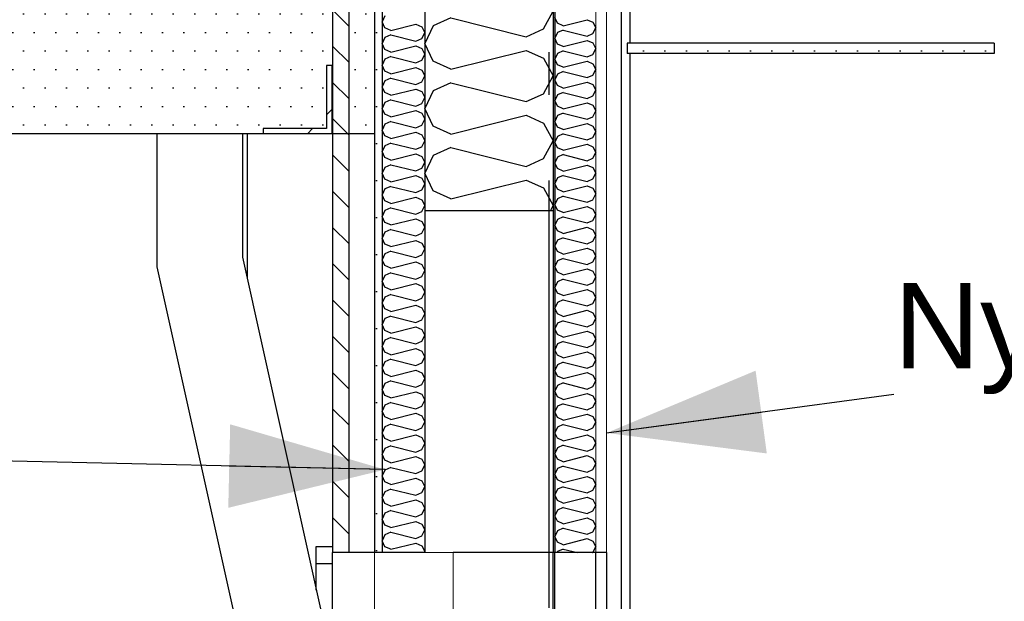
# Model space of a CAD drawing. Header units: millimetres. Extents: x -82116 to -57126, y -2070 to 21004.
# Tile 5 of 69: x -78292 to -77141, y 5873 to 6553. Entities that reach past the tile are written whole.
import ezdxf
from ezdxf.enums import TextEntityAlignment as Align

# ---------------------------------------------------------------- set-up
doc = ezdxf.new("R2010")
doc.units = ezdxf.units.MM
doc.header["$LTSCALE"] = 0.5
doc.header["$MEASUREMENT"] = 0
doc.linetypes.add('Akselinje', pattern=[1500, 1000, -200, 100, -200])
doc.linetypes.add('PLINE', pattern=[0])
for name, color, linetype in [('0(Nye konstruksjoner)', 7, 'Continuous'), ('222- Søyler', 7, 'Continuous'), ('223- Bjelker (Skravur)(Nye konstruksjoner)', 7, 'Continuous'), ('223- Bjelker(Nye konstruksjoner)', 7, 'Continuous'), ('232- Ikke-bærende yttervegger', 7, 'Continuous'), ('232- Ikke-bærende yttervegger (Skravur)', 7, 'Continuous'), ('232- Ikke-bærende yttervegger (Skravur)(Nye konstruksjoner)', 7, 'Continuous'), ('232- Ikke-bærende yttervegger(Nye konstruksjoner)', 7, 'Continuous'), ('235- Utvendig kledning og overflate (Skravur)(Nye konstruksjoner)', 7, 'Continuous'), ('235- Utvendig kledning og overflate(Nye konstruksjoner)', 7, 'Continuous'), ('244- Vinduer_ dører_ foldevegger(Nye konstruksjoner)', 7, 'Continuous'), ('257- Systemhimlinger (Skravur)(Nye konstruksjoner)', 7, 'Continuous'), ('257- Systemhimlinger(Nye konstruksjoner)', 7, 'Continuous'), ('26-- Yttertak (Skravur)(Nye konstruksjoner)', 7, 'Continuous'), ('26-- Yttertak(Nye konstruksjoner)', 7, 'Continuous'), ('265- Gesimser_ takrenner og nedløp(Nye konstruksjoner)', 7, 'Continuous'), ('82-- Modullinjer', 7, 'Continuous'), ('832- Tekst bygning(Nye konstruksjoner)', 7, 'Continuous')]:
    doc.layers.add(name, color=color, linetype=linetype)
doc.layers.add('234- Vinduer_ dører_ porter(Nye konstruksjoner)', color=7, linetype='Continuous', lineweight=0)
doc.layers.add('236- Innvendig kledning og overflate(Nye konstruksjoner)', color=7, linetype='Continuous', lineweight=0)
doc.styles.add('GENERATED_STYLE_1', font='arial.ttf')
doc.styles.add('GENERATED_STYLE_3', font='arial.ttf')
doc.dimstyles.new('GENERATED_STYLE__2', dxfattribs={"dimtxt": 0.18, "dimasz": 182.4, "dimexe": 0.18, "dimexo": 0.0625, "dimgap": 0, "dimtad": 0, "dimtih": 1, "dimtoh": 1, "dimdec": 4, "dimzin": 0, "dimdsep": 46, "dimcen": 0.09, "dimadec": 0, "dimazin": 0, "dimtfac": 1, "dimtdec": 4, "dimtmove": 0, "dimatfit": 3, "dimldrblk": 'ARROWHEAD_5', "dimfxl": 1, "dimtolj": 1, "dimtzin": 0, "dimarcsym": 0})
pattern_1 = [(0, (0, 0), (0, 43.30127), [0, -25]), (0, (12.5, 21.65), (0, 43.30127), [0, -25])]

# ---------------------------------------------------------------- blocks, each defined once
blk = doc.blocks.new('*X9')
at = {"layer": '232- Ikke-bærende yttervegger (Skravur)', "linetype": 'PLINE'}
for p, q in [((-77808.4, 7339.5), (-77811.9, 7347)), ((-77788, 7330.3), (-77721, 7347)), ((-77688.5, 7347), (-77679.7, 7343)), ((-77788, 7330.3), (-77808.4, 7339.5)), ((-77679.7, 7343), (-77668.2, 7322.3)), ((-77788, 7314.4), (-77808.4, 7305.1)), ((-77788, 7314.4), (-77700, 7292.4)), ((-77679.7, 7301.6), (-77668.2, 7322.3)), ((-77808.4, 7305.1), (-77818.2, 7284.4)), ((-77700, 7292.4), (-77679.7, 7301.6)), ((-77808.4, 7263.7), (-77818.2, 7284.4)), ((-77788, 7254.4), (-77700, 7276.4)), ((-77700, 7276.4), (-77679.7, 7267.2)), ((-77679.7, 7267.2), (-77668.2, 7246.4)), ((-77788, 7254.4), (-77808.4, 7263.7)), ((-77679.7, 7225.7), (-77668.2, 7246.4)), ((-77788, 7238.5), (-77808.4, 7229.2)), ((-77788, 7238.5), (-77700, 7216.5)), ((-77808.4, 7229.2), (-77818.2, 7208.5)), ((-77700, 7216.5), (-77679.7, 7225.7)), ((-77808.4, 7187.8), (-77818.2, 7208.5)), ((-77788, 7178.5), (-77700, 7200.5)), ((-77700, 7200.5), (-77679.7, 7191.3)), ((-77788, 7178.5), (-77808.4, 7187.8)), ((-77679.7, 7191.3), (-77668.2, 7170.6)), ((-77788, 7162.6), (-77808.4, 7153.3)), ((-77788, 7162.6), (-77700, 7140.6)), ((-77679.7, 7149.8), (-77668.2, 7170.6)), ((-77808.4, 7153.3), (-77818.2, 7132.6)), ((-77700, 7140.6), (-77679.7, 7149.8)), ((-77808.4, 7111.9), (-77818.2, 7132.6)), ((-77788, 7102.7), (-77700, 7124.7)), ((-77700, 7124.7), (-77679.7, 7115.4)), ((-77788, 7102.7), (-77808.4, 7111.9)), ((-77679.7, 7115.4), (-77668.2, 7094.7)), ((-77679.7, 7074), (-77668.2, 7094.7)), ((-77788, 7086.7), (-77808.4, 7077.5)), ((-77788, 7086.7), (-77700, 7064.7)), ((-77808.4, 7077.5), (-77818.2, 7056.7)), ((-77700, 7064.7), (-77679.7, 7074)), ((-77808.4, 7036), (-77818.2, 7056.7)), ((-77788, 7026.8), (-77700, 7048.8)), ((-77700, 7048.8), (-77679.7, 7039.5)), ((-77788, 7026.8), (-77808.4, 7036)), ((-77679.7, 7039.5), (-77668.2, 7018.8)), ((-77679.7, 6998.1), (-77668.2, 7018.8)), ((-77808.4, 7001.6), (-77818.2, 6980.9)), ((-77788, 7010.8), (-77808.4, 7001.6)), ((-77788, 7010.8), (-77700, 6988.8)), ((-77700, 6988.8), (-77679.7, 6998.1)), ((-77808.4, 6960.1), (-77818.2, 6980.9)), ((-77788, 6950.9), (-77700, 6972.9)), ((-77700, 6972.9), (-77679.7, 6963.6)), ((-77788, 6950.9), (-77808.4, 6960.1)), ((-77679.7, 6963.6), (-77668.2, 6942.9)), ((-77788, 6935), (-77808.4, 6925.7)), ((-77788, 6935), (-77700, 6913)), ((-77679.7, 6922.2), (-77668.2, 6942.9)), ((-77808.4, 6925.7), (-77818.2, 6905)), ((-77700, 6913), (-77679.7, 6922.2)), ((-77808.4, 6884.3), (-77818.2, 6905)), ((-77788, 6875), (-77700, 6897)), ((-77700, 6897), (-77679.7, 6887.8)), ((-77679.7, 6887.8), (-77668.2, 6867)), ((-77788, 6875), (-77808.4, 6884.3)), ((-77679.7, 6846.3), (-77668.2, 6867)), ((-77788, 6859.1), (-77808.4, 6849.8)), ((-77788, 6859.1), (-77700, 6837.1)), ((-77808.4, 6849.8), (-77818.2, 6829.1)), ((-77700, 6837.1), (-77679.7, 6846.3)), ((-77808.4, 6808.4), (-77818.2, 6829.1)), ((-77788, 6799.1), (-77700, 6821.1)), ((-77700, 6821.1), (-77679.7, 6811.9)), ((-77788, 6799.1), (-77808.4, 6808.4)), ((-77679.7, 6811.9), (-77668.2, 6791.2)), ((-77788, 6783.2), (-77808.4, 6774)), ((-77788, 6783.2), (-77700, 6761.2)), ((-77679.7, 6770.4), (-77668.2, 6791.2)), ((-77808.4, 6774), (-77818.2, 6753.2)), ((-77700, 6761.2), (-77679.7, 6770.4)), ((-77808.4, 6732.5), (-77818.2, 6753.2)), ((-77788, 6723.3), (-77700, 6745.3)), ((-77700, 6745.3), (-77679.7, 6736)), ((-77679.7, 6736), (-77668.2, 6715.3)), ((-77788, 6723.3), (-77808.4, 6732.5)), ((-77679.7, 6694.6), (-77668.2, 6715.3)), ((-77788, 6707.3), (-77808.4, 6698.1)), ((-77788, 6707.3), (-77700, 6685.3)), ((-77808.4, 6698.1), (-77818.2, 6677.3)), ((-77700, 6685.3), (-77679.7, 6694.6)), ((-77808.4, 6656.6), (-77818.2, 6677.3)), ((-77788, 6647.4), (-77700, 6669.4)), ((-77700, 6669.4), (-77679.7, 6660.1)), ((-77788, 6647.4), (-77808.4, 6656.6)), ((-77679.7, 6660.1), (-77668.2, 6639.4)), ((-77679.7, 6618.7), (-77668.2, 6639.4)), ((-77808.4, 6622.2), (-77818.2, 6601.5)), ((-77788, 6631.4), (-77808.4, 6622.2)), ((-77788, 6631.4), (-77700, 6609.4)), ((-77700, 6609.4), (-77679.7, 6618.7)), ((-77808.4, 6580.7), (-77818.2, 6601.5)), ((-77788, 6571.5), (-77700, 6593.5)), ((-77700, 6593.5), (-77679.7, 6584.3)), ((-77788, 6571.5), (-77808.4, 6580.7)), ((-77679.7, 6584.3), (-77668.2, 6563.5)), ((-77679.7, 6542.8), (-77668.2, 6563.5)), ((-77788, 6555.6), (-77808.4, 6546.3)), ((-77788, 6555.6), (-77700, 6533.6)), ((-77808.4, 6546.3), (-77818.2, 6525.6)), ((-77700, 6533.6), (-77679.7, 6542.8)), ((-77808.4, 6504.9), (-77818.2, 6525.6)), ((-77788, 6495.6), (-77700, 6517.6)), ((-77700, 6517.6), (-77679.7, 6508.4)), ((-77679.7, 6508.4), (-77668.2, 6487.7)), ((-77788, 6495.6), (-77808.4, 6504.9)), ((-77679.7, 6466.9), (-77668.2, 6487.7)), ((-77788, 6479.7), (-77808.4, 6470.4)), ((-77788, 6479.7), (-77700, 6457.7)), ((-77808.4, 6470.4), (-77818.2, 6449.7)), ((-77700, 6457.7), (-77679.7, 6466.9)), ((-77808.4, 6429), (-77818.2, 6449.7)), ((-77788, 6419.7), (-77700, 6441.7)), ((-77700, 6441.7), (-77679.7, 6432.5)), ((-77788, 6419.7), (-77808.4, 6429)), ((-77679.7, 6432.5), (-77668.2, 6411.8)), ((-77788, 6403.8), (-77808.4, 6394.6)), ((-77788, 6403.8), (-77700, 6381.8)), ((-77679.7, 6391.1), (-77668.2, 6411.8)), ((-77808.4, 6394.6), (-77818.2, 6373.8)), ((-77700, 6381.8), (-77679.7, 6391.1)), ((-77808.4, 6353.1), (-77818.2, 6373.8)), ((-77788, 6343.9), (-77700, 6365.9)), ((-77700, 6365.9), (-77679.7, 6356.6)), ((-77679.7, 6356.6), (-77668.2, 6335.9)), ((-77788, 6343.9), (-77808.4, 6353.1)), ((-77671.4, 6330), (-77668.2, 6335.9))]:
    blk.add_line(p, q, dxfattribs=at)
blk = doc.blocks.new('*X11')
at = {"layer": '232- Ikke-bærende yttervegger (Skravur)(Nye konstruksjoner)', "linetype": 'PLINE'}
for p, q in [((-77663, 6549.3), (-77666.2, 6555.9)), ((-77656.5, 6546.4), (-77628.4, 6553.4)), ((-77628.4, 6553.4), (-77621.9, 6550.4)), ((-77656.5, 6546.4), (-77663, 6549.3)), ((-77656.5, 6541.3), (-77663, 6538.3)), ((-77656.5, 6541.3), (-77628.4, 6534.2)), ((-77621.9, 6550.4), (-77618.2, 6543.8)), ((-77621.9, 6537.2), (-77618.2, 6543.8)), ((-77663, 6538.3), (-77666.2, 6531.7)), ((-77663, 6525), (-77666.2, 6531.7)), ((-77656.5, 6522.1), (-77628.4, 6529.1)), ((-77628.4, 6534.2), (-77621.9, 6537.2)), ((-77628.4, 6529.1), (-77621.9, 6526.2)), ((-77656.5, 6522.1), (-77663, 6525)), ((-77621.9, 6526.2), (-77618.2, 6519.5)), ((-77621.9, 6512.9), (-77618.2, 6519.5)), ((-77663, 6514), (-77666.2, 6507.4)), ((-77663, 6500.8), (-77666.2, 6507.4)), ((-77656.5, 6517), (-77663, 6514)), ((-77656.5, 6517), (-77628.4, 6509.9)), ((-77628.4, 6509.9), (-77621.9, 6512.9)), ((-77656.5, 6497.8), (-77663, 6500.8)), ((-77656.5, 6497.8), (-77628.4, 6504.8)), ((-77628.4, 6504.8), (-77621.9, 6501.9)), ((-77621.9, 6501.9), (-77618.2, 6495.2)), ((-77621.9, 6488.6), (-77618.2, 6495.2)), ((-77663, 6489.7), (-77666.2, 6483.1)), ((-77663, 6476.5), (-77666.2, 6483.1)), ((-77656.5, 6492.7), (-77663, 6489.7)), ((-77656.5, 6492.7), (-77628.4, 6485.7)), ((-77628.4, 6485.7), (-77621.9, 6488.6)), ((-77656.5, 6473.5), (-77663, 6476.5)), ((-77656.5, 6473.5), (-77628.4, 6480.5)), ((-77628.4, 6480.5), (-77621.9, 6477.6)), ((-77621.9, 6477.6), (-77618.2, 6471)), ((-77663, 6465.4), (-77666.2, 6458.8)), ((-77656.5, 6468.4), (-77663, 6465.4)), ((-77656.5, 6468.4), (-77628.4, 6461.4)), ((-77628.4, 6461.4), (-77621.9, 6464.3)), ((-77621.9, 6464.3), (-77618.2, 6471)), ((-77663, 6452.2), (-77666.2, 6458.8)), ((-77656.5, 6449.2), (-77663, 6452.2)), ((-77656.5, 6449.2), (-77628.4, 6456.3)), ((-77628.4, 6456.3), (-77621.9, 6453.3)), ((-77621.9, 6453.3), (-77618.2, 6446.7)), ((-77663, 6441.2), (-77666.2, 6434.5)), ((-77656.5, 6444.1), (-77663, 6441.2)), ((-77656.5, 6444.1), (-77628.4, 6437.1)), ((-77628.4, 6437.1), (-77621.9, 6440)), ((-77621.9, 6440), (-77618.2, 6446.7)), ((-77663, 6427.9), (-77666.2, 6434.5)), ((-77656.5, 6424.9), (-77663, 6427.9)), ((-77656.5, 6424.9), (-77628.4, 6432)), ((-77628.4, 6432), (-77621.9, 6429)), ((-77621.9, 6429), (-77618.2, 6422.4)), ((-77663, 6416.9), (-77666.2, 6410.3)), ((-77656.5, 6419.8), (-77663, 6416.9)), ((-77656.5, 6419.8), (-77628.4, 6412.8)), ((-77628.4, 6412.8), (-77621.9, 6415.8)), ((-77621.9, 6415.8), (-77618.2, 6422.4)), ((-77663, 6403.6), (-77666.2, 6410.3)), ((-77656.5, 6400.7), (-77663, 6403.6)), ((-77656.5, 6400.7), (-77628.4, 6407.7)), ((-77628.4, 6407.7), (-77621.9, 6404.7)), ((-77621.9, 6404.7), (-77618.2, 6398.1)), ((-77663, 6392.6), (-77666.2, 6386)), ((-77656.5, 6395.6), (-77663, 6392.6)), ((-77656.5, 6395.6), (-77628.4, 6388.5)), ((-77628.4, 6388.5), (-77621.9, 6391.5)), ((-77621.9, 6391.5), (-77618.2, 6398.1)), ((-77663, 6379.3), (-77666.2, 6386)), ((-77656.5, 6376.4), (-77663, 6379.3)), ((-77656.5, 6376.4), (-77628.4, 6383.4)), ((-77628.4, 6383.4), (-77621.9, 6380.5)), ((-77621.9, 6380.5), (-77618.2, 6373.8)), ((-77663, 6368.3), (-77666.2, 6361.7)), ((-77656.5, 6371.3), (-77663, 6368.3)), ((-77656.5, 6371.3), (-77628.4, 6364.2)), ((-77621.9, 6367.2), (-77618.2, 6373.8)), ((-77663, 6355.1), (-77666.2, 6361.7)), ((-77656.5, 6352.1), (-77628.4, 6359.1)), ((-77628.4, 6364.2), (-77621.9, 6367.2)), ((-77628.4, 6359.1), (-77621.9, 6356.2)), ((-77621.9, 6356.2), (-77618.2, 6349.6)), ((-77656.5, 6352.1), (-77663, 6355.1)), ((-77656.5, 6347), (-77663, 6344)), ((-77656.5, 6347), (-77628.4, 6340)), ((-77621.9, 6342.9), (-77618.2, 6349.6)), ((-77663, 6344), (-77666.2, 6337.4)), ((-77663, 6330.8), (-77666.2, 6337.4)), ((-77656.5, 6327.8), (-77628.4, 6334.9)), ((-77628.4, 6340), (-77621.9, 6342.9)), ((-77628.4, 6334.9), (-77621.9, 6331.9)), ((-77656.5, 6327.8), (-77663, 6330.8)), ((-77656.5, 6322.7), (-77663, 6319.8)), ((-77656.5, 6322.7), (-77628.4, 6315.7)), ((-77621.9, 6331.9), (-77618.2, 6325.3)), ((-77621.9, 6318.6), (-77618.2, 6325.3)), ((-77663, 6319.8), (-77666.2, 6313.1)), ((-77663, 6306.5), (-77666.2, 6313.1)), ((-77656.5, 6303.5), (-77628.4, 6310.6)), ((-77628.4, 6315.7), (-77621.9, 6318.6)), ((-77628.4, 6310.6), (-77621.9, 6307.6)), ((-77656.5, 6303.5), (-77663, 6306.5)), ((-77656.5, 6298.4), (-77663, 6295.5)), ((-77656.5, 6298.4), (-77628.4, 6291.4)), ((-77621.9, 6307.6), (-77618.2, 6301)), ((-77621.9, 6294.4), (-77618.2, 6301)), ((-77663, 6295.5), (-77666.2, 6288.8)), ((-77663, 6282.2), (-77666.2, 6288.8)), ((-77628.4, 6291.4), (-77621.9, 6294.4)), ((-77656.5, 6279.3), (-77663, 6282.2)), ((-77656.5, 6279.3), (-77628.4, 6286.3)), ((-77628.4, 6286.3), (-77621.9, 6283.3)), ((-77621.9, 6283.3), (-77618.2, 6276.7)), ((-77621.9, 6270.1), (-77618.2, 6276.7)), ((-77663, 6271.2), (-77666.2, 6264.6)), ((-77663, 6257.9), (-77666.2, 6264.6)), ((-77656.5, 6274.2), (-77663, 6271.2)), ((-77656.5, 6274.2), (-77628.4, 6267.1)), ((-77628.4, 6267.1), (-77621.9, 6270.1)), ((-77656.5, 6255), (-77663, 6257.9)), ((-77656.5, 6255), (-77628.4, 6262)), ((-77628.4, 6262), (-77621.9, 6259.1)), ((-77621.9, 6259.1), (-77618.2, 6252.4)), ((-77621.9, 6245.8), (-77618.2, 6252.4)), ((-77663, 6246.9), (-77666.2, 6240.3)), ((-77656.5, 6249.9), (-77663, 6246.9)), ((-77656.5, 6249.9), (-77628.4, 6242.8)), ((-77628.4, 6242.8), (-77621.9, 6245.8)), ((-77663, 6233.7), (-77666.2, 6240.3)), ((-77656.5, 6230.7), (-77663, 6233.7)), ((-77656.5, 6230.7), (-77628.4, 6237.7)), ((-77628.4, 6237.7), (-77621.9, 6234.8)), ((-77621.9, 6234.8), (-77618.2, 6228.1)), ((-77663, 6222.6), (-77666.2, 6216)), ((-77656.5, 6225.6), (-77663, 6222.6)), ((-77656.5, 6225.6), (-77628.4, 6218.6)), ((-77628.4, 6218.6), (-77621.9, 6221.5)), ((-77621.9, 6221.5), (-77618.2, 6228.1)), ((-77663, 6209.4), (-77666.2, 6216)), ((-77656.5, 6206.4), (-77663, 6209.4)), ((-77656.5, 6206.4), (-77628.4, 6213.5)), ((-77628.4, 6213.5), (-77621.9, 6210.5)), ((-77621.9, 6210.5), (-77618.2, 6203.9)), ((-77663, 6198.4), (-77666.2, 6191.7)), ((-77656.5, 6201.3), (-77663, 6198.4)), ((-77656.5, 6201.3), (-77628.4, 6194.3)), ((-77628.4, 6194.3), (-77621.9, 6197.2)), ((-77621.9, 6197.2), (-77618.2, 6203.9)), ((-77663, 6185.1), (-77666.2, 6191.7)), ((-77656.5, 6182.1), (-77663, 6185.1)), ((-77656.5, 6182.1), (-77628.4, 6189.2)), ((-77628.4, 6189.2), (-77621.9, 6186.2)), ((-77621.9, 6186.2), (-77618.2, 6179.6)), ((-77663, 6174.1), (-77666.2, 6167.4)), ((-77656.5, 6177), (-77663, 6174.1)), ((-77656.5, 6177), (-77628.4, 6170)), ((-77628.4, 6170), (-77621.9, 6173)), ((-77621.9, 6173), (-77618.2, 6179.6)), ((-77663, 6160.8), (-77666.2, 6167.4)), ((-77656.5, 6157.9), (-77663, 6160.8)), ((-77656.5, 6157.9), (-77628.4, 6164.9)), ((-77628.4, 6164.9), (-77621.9, 6161.9)), ((-77621.9, 6161.9), (-77618.2, 6155.3)), ((-77663, 6149.8), (-77666.2, 6143.2)), ((-77656.5, 6152.8), (-77663, 6149.8)), ((-77656.5, 6152.8), (-77628.4, 6145.7)), ((-77628.4, 6145.7), (-77621.9, 6148.7)), ((-77621.9, 6148.7), (-77618.2, 6155.3)), ((-77663, 6136.5), (-77666.2, 6143.2)), ((-77656.5, 6133.6), (-77628.4, 6140.6)), ((-77628.4, 6140.6), (-77621.9, 6137.7)), ((-77621.9, 6137.7), (-77618.2, 6131)), ((-77656.5, 6133.6), (-77663, 6136.5)), ((-77656.5, 6128.5), (-77663, 6125.5)), ((-77656.5, 6128.5), (-77628.4, 6121.4)), ((-77621.9, 6124.4), (-77618.2, 6131)), ((-77663, 6125.5), (-77666.2, 6118.9)), ((-77663, 6112.2), (-77666.2, 6118.9)), ((-77656.5, 6109.3), (-77628.4, 6116.3)), ((-77628.4, 6121.4), (-77621.9, 6124.4)), ((-77628.4, 6116.3), (-77621.9, 6113.4)), ((-77656.5, 6109.3), (-77663, 6112.2)), ((-77656.5, 6104.2), (-77663, 6101.2)), ((-77656.5, 6104.2), (-77628.4, 6097.2)), ((-77621.9, 6113.4), (-77618.2, 6106.7)), ((-77621.9, 6100.1), (-77618.2, 6106.7)), ((-77663, 6101.2), (-77666.2, 6094.6)), ((-77663, 6088), (-77666.2, 6094.6)), ((-77656.5, 6085), (-77628.4, 6092)), ((-77628.4, 6097.2), (-77621.9, 6100.1)), ((-77628.4, 6092), (-77621.9, 6089.1)), ((-77656.5, 6085), (-77663, 6088)), ((-77656.5, 6079.9), (-77663, 6076.9)), ((-77656.5, 6079.9), (-77628.4, 6072.9)), ((-77621.9, 6089.1), (-77618.2, 6082.5)), ((-77621.9, 6075.8), (-77618.2, 6082.5)), ((-77663, 6076.9), (-77666.2, 6070.3)), ((-77663, 6063.7), (-77666.2, 6070.3)), ((-77628.4, 6072.9), (-77621.9, 6075.8)), ((-77656.5, 6060.7), (-77663, 6063.7)), ((-77656.5, 6060.7), (-77628.4, 6067.8)), ((-77628.4, 6067.8), (-77621.9, 6064.8)), ((-77621.9, 6064.8), (-77618.2, 6058.2)), ((-77621.9, 6051.5), (-77618.2, 6058.2)), ((-77663, 6052.7), (-77666.2, 6046)), ((-77663, 6039.4), (-77666.2, 6046)), ((-77656.5, 6055.6), (-77663, 6052.7)), ((-77656.5, 6055.6), (-77628.4, 6048.6)), ((-77628.4, 6048.6), (-77621.9, 6051.5)), ((-77656.5, 6036.4), (-77663, 6039.4)), ((-77656.5, 6036.4), (-77628.4, 6043.5)), ((-77628.4, 6043.5), (-77621.9, 6040.5)), ((-77621.9, 6040.5), (-77618.2, 6033.9)), ((-77621.9, 6027.3), (-77618.2, 6033.9)), ((-77663, 6028.4), (-77666.2, 6021.8)), ((-77656.5, 6031.3), (-77663, 6028.4)), ((-77656.5, 6031.3), (-77628.4, 6024.3)), ((-77628.4, 6024.3), (-77621.9, 6027.3)), ((-77663, 6015.1), (-77666.2, 6021.8)), ((-77656.5, 6012.2), (-77663, 6015.1)), ((-77656.5, 6012.2), (-77628.4, 6019.2)), ((-77628.4, 6019.2), (-77621.9, 6016.2)), ((-77621.9, 6016.2), (-77618.2, 6009.6)), ((-77663, 6004.1), (-77666.2, 5997.5)), ((-77656.5, 6007.1), (-77663, 6004.1)), ((-77656.5, 6007.1), (-77628.4, 6000)), ((-77628.4, 6000), (-77621.9, 6003)), ((-77621.9, 6003), (-77618.2, 6009.6)), ((-77663, 5990.8), (-77666.2, 5997.5)), ((-77656.5, 5987.9), (-77663, 5990.8)), ((-77656.5, 5987.9), (-77628.4, 5994.9)), ((-77628.4, 5994.9), (-77621.9, 5992)), ((-77621.9, 5992), (-77618.2, 5985.3)), ((-77663, 5979.8), (-77666.2, 5973.2)), ((-77656.5, 5982.8), (-77663, 5979.8)), ((-77656.5, 5982.8), (-77628.4, 5975.7)), ((-77628.4, 5975.7), (-77621.9, 5978.7)), ((-77621.9, 5978.7), (-77618.2, 5985.3)), ((-77663, 5966.6), (-77666.2, 5973.2)), ((-77656.5, 5963.6), (-77663, 5966.6)), ((-77656.5, 5963.6), (-77628.4, 5970.6)), ((-77628.4, 5970.6), (-77621.9, 5967.7)), ((-77621.9, 5967.7), (-77618.2, 5961.1)), ((-77663, 5955.5), (-77666.2, 5948.9)), ((-77656.5, 5958.5), (-77663, 5955.5)), ((-77656.5, 5958.5), (-77628.4, 5951.5)), ((-77628.4, 5951.5), (-77621.9, 5954.4)), ((-77621.9, 5954.4), (-77618.2, 5961.1)), ((-77663, 5942.3), (-77666.2, 5948.9)), ((-77656.5, 5939.3), (-77663, 5942.3)), ((-77656.5, 5939.3), (-77628.4, 5946.4)), ((-77628.4, 5946.4), (-77621.9, 5943.4)), ((-77621.9, 5943.4), (-77618.2, 5936.8)), ((-77663, 5931.3), (-77663.6, 5930)), ((-77656.5, 5934.2), (-77663, 5931.3)), ((-77656.5, 5934.2), (-77639.6, 5930)), ((-77622.2, 5930), (-77621.9, 5930.1)), ((-77621.9, 5930.1), (-77618.2, 5936.8))]:
    blk.add_line(p, q, dxfattribs=at)
blk = doc.blocks.new('*X34')
at = {"layer": '235- Utvendig kledning og overflate (Skravur)(Nye konstruksjoner)', "linetype": 'PLINE'}
for p, q in [((-77864.9, 6557.8), (-77868.2, 6550.9)), ((-77864.9, 6544), (-77868.2, 6550.9)), ((-77858.1, 6540.9), (-77864.9, 6544)), ((-77858.1, 6540.9), (-77828.8, 6548.2)), ((-77828.8, 6548.2), (-77822, 6545.1)), ((-77822, 6545.1), (-77818.2, 6538.2)), ((-77864.9, 6532.5), (-77868.2, 6525.6)), ((-77858.1, 6535.6), (-77864.9, 6532.5)), ((-77858.1, 6535.6), (-77828.8, 6528.2)), ((-77828.8, 6528.2), (-77822, 6531.3)), ((-77822, 6531.3), (-77818.2, 6538.2)), ((-77864.9, 6518.7), (-77868.2, 6525.6)), ((-77858.1, 6515.6), (-77864.9, 6518.7)), ((-77858.1, 6515.6), (-77828.8, 6522.9)), ((-77828.8, 6522.9), (-77822, 6519.9)), ((-77822, 6519.9), (-77818.2, 6512.9)), ((-77864.9, 6507.2), (-77868.2, 6500.3)), ((-77858.1, 6510.3), (-77864.9, 6507.2)), ((-77858.1, 6510.3), (-77828.8, 6503)), ((-77828.8, 6503), (-77822, 6506)), ((-77822, 6506), (-77818.2, 6512.9)), ((-77864.9, 6493.4), (-77868.2, 6500.3)), ((-77858.1, 6490.3), (-77828.8, 6497.6)), ((-77828.8, 6497.6), (-77822, 6494.6)), ((-77822, 6494.6), (-77818.2, 6487.7)), ((-77858.1, 6490.3), (-77864.9, 6493.4)), ((-77858.1, 6485), (-77864.9, 6481.9)), ((-77858.1, 6485), (-77828.8, 6477.7)), ((-77822, 6480.7), (-77818.2, 6487.7)), ((-77864.9, 6481.9), (-77868.2, 6475)), ((-77864.9, 6468.1), (-77868.2, 6475)), ((-77858.1, 6465), (-77828.8, 6472.3)), ((-77828.8, 6477.7), (-77822, 6480.7)), ((-77828.8, 6472.3), (-77822, 6469.3)), ((-77858.1, 6465), (-77864.9, 6468.1)), ((-77858.1, 6459.7), (-77864.9, 6456.6)), ((-77858.1, 6459.7), (-77828.8, 6452.4)), ((-77822, 6469.3), (-77818.2, 6462.4)), ((-77822, 6455.5), (-77818.2, 6462.4)), ((-77864.9, 6456.6), (-77868.2, 6449.7)), ((-77864.9, 6442.8), (-77868.2, 6449.7)), ((-77828.8, 6452.4), (-77822, 6455.5)), ((-77858.1, 6439.7), (-77864.9, 6442.8)), ((-77858.1, 6439.7), (-77828.8, 6447.1)), ((-77828.8, 6447.1), (-77822, 6444)), ((-77822, 6444), (-77818.2, 6437.1)), ((-77822, 6430.2), (-77818.2, 6437.1)), ((-77864.9, 6431.3), (-77868.2, 6424.4)), ((-77858.1, 6434.4), (-77864.9, 6431.3)), ((-77858.1, 6434.4), (-77828.8, 6427.1)), ((-77828.8, 6427.1), (-77822, 6430.2)), ((-77864.9, 6417.5), (-77868.2, 6424.4)), ((-77858.1, 6414.4), (-77864.9, 6417.5)), ((-77858.1, 6414.4), (-77828.8, 6421.8)), ((-77828.8, 6421.8), (-77822, 6418.7)), ((-77822, 6418.7), (-77818.2, 6411.8)), ((-77864.9, 6406), (-77868.2, 6399.1)), ((-77858.1, 6409.1), (-77864.9, 6406)), ((-77858.1, 6409.1), (-77828.8, 6401.8)), ((-77828.8, 6401.8), (-77822, 6404.9)), ((-77822, 6404.9), (-77818.2, 6411.8)), ((-77864.9, 6392.2), (-77868.2, 6399.1)), ((-77858.1, 6389.1), (-77864.9, 6392.2)), ((-77858.1, 6389.1), (-77828.8, 6396.5)), ((-77828.8, 6396.5), (-77822, 6393.4)), ((-77822, 6393.4), (-77818.2, 6386.5)), ((-77864.9, 6380.7), (-77868.2, 6373.8)), ((-77858.1, 6383.8), (-77864.9, 6380.7)), ((-77858.1, 6383.8), (-77828.8, 6376.5)), ((-77828.8, 6376.5), (-77822, 6379.6)), ((-77822, 6379.6), (-77818.2, 6386.5)), ((-77864.9, 6366.9), (-77868.2, 6373.8)), ((-77858.1, 6363.8), (-77828.8, 6371.2)), ((-77828.8, 6371.2), (-77822, 6368.1)), ((-77822, 6368.1), (-77818.2, 6361.2)), ((-77858.1, 6363.8), (-77864.9, 6366.9)), ((-77858.1, 6358.5), (-77864.9, 6355.4)), ((-77858.1, 6358.5), (-77828.8, 6351.2)), ((-77822, 6354.3), (-77818.2, 6361.2)), ((-77864.9, 6355.4), (-77868.2, 6348.5)), ((-77864.9, 6341.6), (-77868.2, 6348.5)), ((-77858.1, 6338.6), (-77828.8, 6345.9)), ((-77828.8, 6351.2), (-77822, 6354.3)), ((-77828.8, 6345.9), (-77822, 6342.8)), ((-77858.1, 6338.6), (-77864.9, 6341.6)), ((-77858.1, 6333.2), (-77864.9, 6330.2)), ((-77858.1, 6333.2), (-77828.8, 6325.9)), ((-77822, 6342.8), (-77818.2, 6335.9)), ((-77822, 6329), (-77818.2, 6335.9)), ((-77864.9, 6330.2), (-77868.2, 6323.2)), ((-77864.9, 6316.3), (-77868.2, 6323.2)), ((-77828.8, 6325.9), (-77822, 6329)), ((-77858.1, 6313.3), (-77864.9, 6316.3)), ((-77858.1, 6313.3), (-77828.8, 6320.6)), ((-77828.8, 6320.6), (-77822, 6317.5)), ((-77822, 6317.5), (-77818.2, 6310.6)), ((-77822, 6303.7), (-77818.2, 6310.6)), ((-77864.9, 6304.9), (-77868.2, 6298)), ((-77858.1, 6307.9), (-77864.9, 6304.9)), ((-77858.1, 6307.9), (-77828.8, 6300.6)), ((-77828.8, 6300.6), (-77822, 6303.7)), ((-77864.9, 6291), (-77868.2, 6298)), ((-77858.1, 6288), (-77864.9, 6291)), ((-77858.1, 6288), (-77828.8, 6295.3)), ((-77828.8, 6295.3), (-77822, 6292.2)), ((-77822, 6292.2), (-77818.2, 6285.3)), ((-77864.9, 6279.6), (-77868.2, 6272.7)), ((-77858.1, 6282.7), (-77864.9, 6279.6)), ((-77858.1, 6282.7), (-77828.8, 6275.3)), ((-77828.8, 6275.3), (-77822, 6278.4)), ((-77822, 6278.4), (-77818.2, 6285.3)), ((-77864.9, 6265.8), (-77868.2, 6272.7)), ((-77858.1, 6262.7), (-77864.9, 6265.8)), ((-77858.1, 6262.7), (-77828.8, 6270)), ((-77828.8, 6270), (-77822, 6266.9)), ((-77822, 6266.9), (-77818.2, 6260)), ((-77864.9, 6254.3), (-77868.2, 6247.4)), ((-77858.1, 6257.4), (-77864.9, 6254.3)), ((-77858.1, 6257.4), (-77828.8, 6250)), ((-77828.8, 6250), (-77822, 6253.1)), ((-77822, 6253.1), (-77818.2, 6260)), ((-77864.9, 6240.5), (-77868.2, 6247.4)), ((-77858.1, 6237.4), (-77828.8, 6244.7)), ((-77828.8, 6244.7), (-77822, 6241.6)), ((-77822, 6241.6), (-77818.2, 6234.7)), ((-77858.1, 6237.4), (-77864.9, 6240.5)), ((-77858.1, 6232.1), (-77864.9, 6229)), ((-77858.1, 6232.1), (-77828.8, 6224.7)), ((-77822, 6227.8), (-77818.2, 6234.7)), ((-77864.9, 6229), (-77868.2, 6222.1)), ((-77864.9, 6215.2), (-77868.2, 6222.1)), ((-77858.1, 6212.1), (-77828.8, 6219.4)), ((-77828.8, 6224.7), (-77822, 6227.8)), ((-77828.8, 6219.4), (-77822, 6216.3)), ((-77858.1, 6212.1), (-77864.9, 6215.2)), ((-77858.1, 6206.8), (-77864.9, 6203.7)), ((-77858.1, 6206.8), (-77828.8, 6199.4)), ((-77822, 6216.3), (-77818.2, 6209.4)), ((-77822, 6202.5), (-77818.2, 6209.4)), ((-77864.9, 6203.7), (-77868.2, 6196.8)), ((-77864.9, 6189.9), (-77868.2, 6196.8)), ((-77828.8, 6199.4), (-77822, 6202.5)), ((-77858.1, 6186.8), (-77864.9, 6189.9)), ((-77858.1, 6186.8), (-77828.8, 6194.1)), ((-77828.8, 6194.1), (-77822, 6191)), ((-77822, 6191), (-77818.2, 6184.1)), ((-77822, 6177.2), (-77818.2, 6184.1)), ((-77864.9, 6178.4), (-77868.2, 6171.5)), ((-77858.1, 6181.5), (-77864.9, 6178.4)), ((-77858.1, 6181.5), (-77828.8, 6174.1)), ((-77828.8, 6174.1), (-77822, 6177.2)), ((-77864.9, 6164.6), (-77868.2, 6171.5)), ((-77858.1, 6161.5), (-77864.9, 6164.6)), ((-77858.1, 6161.5), (-77828.8, 6168.8)), ((-77828.8, 6168.8), (-77822, 6165.8)), ((-77822, 6165.8), (-77818.2, 6158.8)), ((-77864.9, 6153.1), (-77868.2, 6146.2)), ((-77858.1, 6156.2), (-77864.9, 6153.1)), ((-77858.1, 6156.2), (-77828.8, 6148.9)), ((-77828.8, 6148.9), (-77822, 6151.9)), ((-77822, 6151.9), (-77818.2, 6158.8)), ((-77864.9, 6139.3), (-77868.2, 6146.2)), ((-77858.1, 6136.2), (-77864.9, 6139.3)), ((-77858.1, 6136.2), (-77828.8, 6143.5)), ((-77828.8, 6143.5), (-77822, 6140.5)), ((-77822, 6140.5), (-77818.2, 6133.6)), ((-77864.9, 6127.8), (-77868.2, 6120.9)), ((-77858.1, 6130.9), (-77864.9, 6127.8)), ((-77858.1, 6130.9), (-77828.8, 6123.6)), ((-77828.8, 6123.6), (-77822, 6126.6)), ((-77822, 6126.6), (-77818.2, 6133.6)), ((-77864.9, 6114), (-77868.2, 6120.9)), ((-77858.1, 6110.9), (-77828.8, 6118.2)), ((-77828.8, 6118.2), (-77822, 6115.2)), ((-77822, 6115.2), (-77818.2, 6108.3)), ((-77858.1, 6110.9), (-77864.9, 6114)), ((-77858.1, 6105.6), (-77864.9, 6102.5)), ((-77858.1, 6105.6), (-77828.8, 6098.3)), ((-77822, 6101.4), (-77818.2, 6108.3)), ((-77864.9, 6102.5), (-77868.2, 6095.6)), ((-77864.9, 6088.7), (-77868.2, 6095.6)), ((-77858.1, 6085.6), (-77828.8, 6093)), ((-77828.8, 6098.3), (-77822, 6101.4)), ((-77828.8, 6093), (-77822, 6089.9)), ((-77858.1, 6085.6), (-77864.9, 6088.7)), ((-77858.1, 6080.3), (-77864.9, 6077.2)), ((-77858.1, 6080.3), (-77828.8, 6073)), ((-77822, 6089.9), (-77818.2, 6083)), ((-77822, 6076.1), (-77818.2, 6083)), ((-77864.9, 6077.2), (-77868.2, 6070.3)), ((-77864.9, 6063.4), (-77868.2, 6070.3)), ((-77828.8, 6073), (-77822, 6076.1)), ((-77858.1, 6060.3), (-77864.9, 6063.4)), ((-77858.1, 6060.3), (-77828.8, 6067.7)), ((-77828.8, 6067.7), (-77822, 6064.6)), ((-77822, 6064.6), (-77818.2, 6057.7)), ((-77822, 6050.8), (-77818.2, 6057.7)), ((-77864.9, 6051.9), (-77868.2, 6045)), ((-77864.9, 6038.1), (-77868.2, 6045)), ((-77858.1, 6055), (-77864.9, 6051.9)), ((-77858.1, 6055), (-77828.8, 6047.7)), ((-77828.8, 6047.7), (-77822, 6050.8)), ((-77858.1, 6035), (-77864.9, 6038.1)), ((-77858.1, 6035), (-77828.8, 6042.4)), ((-77828.8, 6042.4), (-77822, 6039.3)), ((-77822, 6039.3), (-77818.2, 6032.4)), ((-77864.9, 6026.6), (-77868.2, 6019.7)), ((-77858.1, 6029.7), (-77864.9, 6026.6)), ((-77858.1, 6029.7), (-77828.8, 6022.4)), ((-77828.8, 6022.4), (-77822, 6025.5)), ((-77822, 6025.5), (-77818.2, 6032.4)), ((-77864.9, 6012.8), (-77868.2, 6019.7)), ((-77858.1, 6009.7), (-77864.9, 6012.8)), ((-77858.1, 6009.7), (-77828.8, 6017.1)), ((-77828.8, 6017.1), (-77822, 6014)), ((-77822, 6014), (-77818.2, 6007.1)), ((-77864.9, 6001.3), (-77868.2, 5994.4)), ((-77858.1, 6004.4), (-77864.9, 6001.3)), ((-77858.1, 6004.4), (-77828.8, 5997.1)), ((-77828.8, 5997.1), (-77822, 6000.2)), ((-77822, 6000.2), (-77818.2, 6007.1)), ((-77864.9, 5987.5), (-77868.2, 5994.4)), ((-77858.1, 5984.4), (-77864.9, 5987.5)), ((-77858.1, 5984.4), (-77828.8, 5991.8)), ((-77828.8, 5991.8), (-77822, 5988.7)), ((-77822, 5988.7), (-77818.2, 5981.8)), ((-77864.9, 5976.1), (-77868.2, 5969.1)), ((-77858.1, 5979.1), (-77864.9, 5976.1)), ((-77858.1, 5979.1), (-77828.8, 5971.8)), ((-77822, 5974.9), (-77818.2, 5981.8)), ((-77864.9, 5962.2), (-77868.2, 5969.1)), ((-77858.1, 5959.2), (-77828.8, 5966.5)), ((-77828.8, 5971.8), (-77822, 5974.9)), ((-77828.8, 5966.5), (-77822, 5963.4)), ((-77858.1, 5959.2), (-77864.9, 5962.2)), ((-77858.1, 5953.8), (-77864.9, 5950.8)), ((-77858.1, 5953.8), (-77828.8, 5946.5)), ((-77822, 5963.4), (-77818.2, 5956.5)), ((-77822, 5949.6), (-77818.2, 5956.5)), ((-77864.9, 5950.8), (-77868.2, 5943.9)), ((-77864.9, 5936.9), (-77868.2, 5943.9)), ((-77828.8, 5946.5), (-77822, 5949.6)), ((-77858.1, 5933.9), (-77864.9, 5936.9)), ((-77858.1, 5933.9), (-77828.8, 5941.2)), ((-77828.8, 5941.2), (-77822, 5938.1)), ((-77822, 5938.1), (-77818.2, 5931.2)), ((-77818.8, 5930), (-77818.2, 5931.2))]:
    blk.add_line(p, q, dxfattribs=at)
blk = doc.blocks.new('Standard grid marker[1]', base_point=(-77673.2, 12565.5))
at = {"layer": '82-- Modullinjer', "linetype": 'Akselinje'}
blk.add_line((-77673.2, 12365.5), (-77673.2, 1550), dxfattribs=at)
at = {"layer": '82-- Modullinjer', "style": 'GENERATED_STYLE_1'}
for tag, p in [('AC_MarkerText_1_0', (-77673.2, 12903)), ('AC_MarkerText_1_1', (-77673.2, 1187.5))]:
    blk.add_attdef(tag, text='', height=175, rotation=360, dxfattribs=at).set_placement(p, align=Align.TOP_CENTER)
blk = doc.blocks.new('ARROWHEAD_5')
at = {"linetype": 'Continuous'}
blk.add_hatch(color=256, dxfattribs=at).paths.add_polyline_path([(-1, 0.2679), (0, 0), (-1, -0.2679)])
blk.add_line((0, 0), (-1, 0), dxfattribs=at)

msp = doc.modelspace()

# ---------------------------------------------------------------- hatches: boundary and pattern name
at = {"layer": '223- Bjelker (Skravur)(Nye konstruksjoner)', "linetype": 'Continuous'}
h = msp.add_hatch(dxfattribs=at)
h.set_pattern_fill('Skrålinjer_4', color=256, style=0, pattern_type=2)
h.set_pattern_definition([(45, (0, 0), (-79.54951, 79.54951), []), (45, (-26.52, 26.52), (-79.54951, 79.54951), [])])
h.paths.add_polyline_path([(-78007.2, 6426), (-78007.2, 6420), (-77927.2, 6420), (-77927.2, 6500), (-77933.2, 6500), (-77933.2, 6426)])
at = {"layer": '232- Ikke-bærende yttervegger (Skravur)(Nye konstruksjoner)', "linetype": 'Continuous'}
msp.add_hatch(color=256, dxfattribs=at).paths.add_polyline_path([(-77668.2, 7320), (-77668.2, 5930), (-77666.2, 5930), (-77666.2, 7320)])
h = msp.add_hatch(dxfattribs=at)
h.set_pattern_fill('Gips', color=256, style=0, pattern_type=2)
h.set_pattern_definition([(270, (0, 0), (86.60254, 0), [0, -50]), (270, (43.3, -25), (86.60254, 0), [0, -50])])
h.paths.add_polyline_path([(-77605.7, 7320), (-77618.2, 7320), (-77618.2, 5930), (-77605.7, 5930)])
at = {"layer": '235- Utvendig kledning og overflate (Skravur)(Nye konstruksjoner)', "linetype": 'Continuous'}
h = msp.add_hatch(dxfattribs=at)
h.set_pattern_fill('Skrålinjer_1', color=256, style=0, pattern_type=2)
h.set_pattern_definition([(315, (0, 0), (21.213203, 21.213203), [])])
h.paths.add_polyline_path([(-77926.2, 7350), (-77926.2, 5930), (-77907.2, 5930), (-77907.2, 7350)])
h = msp.add_hatch(dxfattribs=at)
h.set_pattern_fill('Prikker_tett', color=256, style=0, pattern_type=2)
h.set_pattern_definition(pattern_1)
h.paths.add_polyline_path([(-77877.2, 7350), (-77877.2, 5930), (-77868.2, 5930), (-77868.2, 7350)])
at = {"layer": '257- Systemhimlinger (Skravur)(Nye konstruksjoner)', "linetype": 'Continuous'}
h = msp.add_hatch(dxfattribs=at)
h.set_pattern_fill('Prikker_tett', color=256, style=0, pattern_type=2)
h.set_pattern_definition(pattern_1)
h.paths.add_polyline_path([(-77581.7, 6514), (-77152.7, 6514), (-77152.7, 6526), (-77581.7, 6526)])
at = {"layer": '26-- Yttertak (Skravur)(Nye konstruksjoner)', "linetype": 'Continuous'}
h = msp.add_hatch(dxfattribs=at)
h.set_pattern_fill('Prikker_tett', color=256, style=0, pattern_type=2)
h.set_pattern_definition(pattern_1)
h.paths.add_polyline_path([(-79337.2, 6670), (-79337.2, 6420), (-79327.2, 6420), (-79327.2, 6500), (-79321.2, 6500), (-79321.2, 6426), (-79247.2, 6426), (-79247.2, 6420), (-78007.2, 6420), (-78007.2, 6426), (-77933.2, 6426), (-77933.2, 6500), (-77927.2, 6500), (-77927.2, 6420), (-77926.2, 6420), (-77926.2, 6670)])
h = msp.add_hatch(dxfattribs=at)
h.set_pattern_fill('Prikker_tett', color=256, style=0, pattern_type=2)
h.set_pattern_definition(pattern_1)
h.paths.add_polyline_path([(-77877.2, 6670), (-77907.2, 6670), (-77907.2, 6420), (-77877.2, 6420)])

# ---------------------------------------------------------------- linework, layer by layer
at = {"linetype": 'PLINE'}
for p, q in [((-77668.2, 6330), (-77818.2, 6330)), ((-77668.2, 5930), (-77785.2, 5930))]:
    msp.add_line(p, q, dxfattribs=at)
at = {"layer": '0(Nye konstruksjoner)', "linetype": 'PLINE'}
for p, q in [((-77668.2, 4720), (-77668.2, 5930)), ((-77666.2, 3820), (-77666.2, 5930)), ((-77618.2, 3820), (-77618.2, 5930)), ((-77605.7, 5930), (-77605.7, 3870))]:
    msp.add_line(p, q, dxfattribs=at)
at = {"layer": '0(Nye konstruksjoner)', "linetype": 'PLINE', "flags": 128}
msp.add_lwpolyline([(-77605.7, 5930), (-77618.2, 5930), (-77666.2, 5930), (-77668.2, 5930)], dxfattribs=at)
at = {"layer": '222- Søyler', "linetype": 'PLINE'}
for p, q in [((-77588.2, 3870), (-77588.2, 6820)), ((-77578.2, 6526), (-77578.2, 6820)), ((-77578.2, 3870), (-77578.2, 6514))]:
    msp.add_line(p, q, dxfattribs=at)
at = {"layer": '223- Bjelker(Nye konstruksjoner)', "linetype": 'PLINE'}
for p, q in [((-77933.2, 6500), (-77933.2, 6426)), ((-77927.2, 6500), (-77933.2, 6500)), ((-77927.2, 6500), (-77927.2, 6420)), ((-78007.2, 6426), (-78007.2, 6420)), ((-77933.2, 6426), (-78007.2, 6426))]:
    msp.add_line(p, q, dxfattribs=at)
at = {"layer": '232- Ikke-bærende yttervegger', "linetype": 'PLINE'}
msp.add_line((-77668.2, 7320), (-77668.2, 6330), dxfattribs=at)
at = {"layer": '232- Ikke-bærende yttervegger', "linetype": 'PLINE', "flags": 128}
msp.add_lwpolyline([(-77818.2, 7347), (-77818.2, 7323.6), (-77818.2, 7273.2), (-77818.2, 6330)], dxfattribs=at)
at = {"layer": '232- Ikke-bærende yttervegger(Nye konstruksjoner)', "linetype": 'PLINE'}
for p, q in [((-77666.2, 7320), (-77666.2, 5930)), ((-77668.2, 6330), (-77668.2, 5930))]:
    msp.add_line(p, q, dxfattribs=at)
at = {"layer": '234- Vinduer_ dører_ porter(Nye konstruksjoner)', "linetype": 'PLINE'}
for q in [(-77818.2, 5930), (-77785.2, 5860)]:
    msp.add_line((-77785.2, 5930), q, dxfattribs=at)
at = {"layer": '234- Vinduer_ dører_ porter(Nye konstruksjoner)', "linetype": 'PLINE', "flags": 128}
msp.add_lwpolyline([(-77877.2, 5930), (-77877.2, 5872), (-77877.2, 3820)], dxfattribs=at)
at = {"layer": '235- Utvendig kledning og overflate(Nye konstruksjoner)', "linetype": 'PLINE'}
for p, q in [((-77926.2, 7350), (-77926.2, 5930)), ((-77907.2, 7350), (-77907.2, 5930)), ((-77868.2, 7350), (-77868.2, 5930)), ((-77877.2, 6420), (-77877.2, 5930)), ((-77818.2, 6330), (-77818.2, 5930)), ((-77818.2, 5930), (-77868.2, 5930))]:
    msp.add_line(p, q, dxfattribs=at)
at = {"layer": '235- Utvendig kledning og overflate(Nye konstruksjoner)', "linetype": 'PLINE', "flags": 128}
msp.add_lwpolyline([(-77868.2, 5930), (-77877.2, 5930), (-77907.2, 5930), (-77926.2, 5930)], dxfattribs=at)
at = {"layer": '236- Innvendig kledning og overflate(Nye konstruksjoner)', "linetype": 'PLINE'}
for p, q in [((-77618.2, 7320), (-77618.2, 5930)), ((-77605.7, 7320), (-77605.7, 5930))]:
    msp.add_line(p, q, dxfattribs=at)
at = {"layer": '244- Vinduer_ dører_ foldevegger(Nye konstruksjoner)', "linetype": 'PLINE'}
for p, q in [((-77945.2, 5917), (-77945.2, 5937)), ((-77945.2, 5937), (-77926.2, 5937)), ((-77926.2, 3820), (-77926.2, 5930)), ((-77926.2, 5917), (-77945.2, 5917)), ((-77945.2, 5886.1), (-77945.2, 5917))]:
    msp.add_line(p, q, dxfattribs=at)
at = {"layer": '257- Systemhimlinger(Nye konstruksjoner)', "linetype": 'PLINE'}
for p, q in [((-77581.7, 6526), (-77581.7, 6514)), ((-77152.7, 6526), (-77581.7, 6526)), ((-77152.7, 6526), (-77152.7, 6514)), ((-77152.7, 6514), (-77581.7, 6514))]:
    msp.add_line(p, q, dxfattribs=at)
at = {"layer": '26-- Yttertak(Nye konstruksjoner)', "linetype": 'PLINE'}
for p, q in [((-77877.2, 6670), (-77877.2, 6420)), ((-78007.2, 6420), (-79247.2, 6420)), ((-77927.2, 6420), (-78007.2, 6420)), ((-77877.2, 6420), (-77927.2, 6420))]:
    msp.add_line(p, q, dxfattribs=at)
at = {"layer": '265- Gesimser_ takrenner og nedløp(Nye konstruksjoner)', "linetype": 'PLINE'}
for p, q in [((-78131.7, 6420), (-78131.7, 6264.5)), ((-78031.7, 6420), (-78031.7, 6275.5)), ((-78026.2, 6420), (-78026.2, 6250.6)), ((-78031.7, 6275.5), (-77931.7, 5825.5)), ((-78131.7, 6264.5), (-78031.7, 5814.5))]:
    msp.add_line(p, q, dxfattribs=at)

# ---------------------------------------------------------------- block references
at = {"layer": '232- Ikke-bærende yttervegger'}
msp.add_blockref('*X9', (0, 0), dxfattribs=at)
at = {"layer": '232- Ikke-bærende yttervegger(Nye konstruksjoner)'}
msp.add_blockref('*X11', (0, 0), dxfattribs=at)
at = {"layer": '235- Utvendig kledning og overflate(Nye konstruksjoner)'}
msp.add_blockref('*X34', (0, 0), dxfattribs=at)
at = {"layer": '82-- Modullinjer', "linetype": 'PLINE'}
msp.add_blockref('Standard grid marker[1]', (-77673.2, 12565.5), dxfattribs=at)

# ---------------------------------------------------------------- texts
at = {"layer": '832- Tekst bygning(Nye konstruksjoner)', "linetype": 'Continuous', "insert": (-77269.9, 6115.4), "char_height": 100, "attachment_point": 7, "style": 'GENERATED_STYLE_3'}
msp.add_mtext('\\A1;{\\pql;\\fArial|b0|i0|c0|p0;\\W1.000000;Ny dampsperre og isolering}', dxfattribs=at)

# ---------------------------------------------------------------- leaders
at = {"layer": '832- Tekst bygning(Nye konstruksjoner)', "linetype": 'PLINE', "annotation_type": 0, "has_hookline": 1}
for points, hookline_direction, text_width in [([(-77605.7, 6070), (-77269.9, 6115.4)], 0, 1686.7), ([(-77864.7, 6027.1), (-79853.4, 6072.5)], 1, 1461.8)]:
    msp.add_leader(points, dimstyle='GENERATED_STYLE__2', dxfattribs=dict(at, hookline_direction=hookline_direction, text_width=text_width))

doc.saveas('drawing.dxf')
